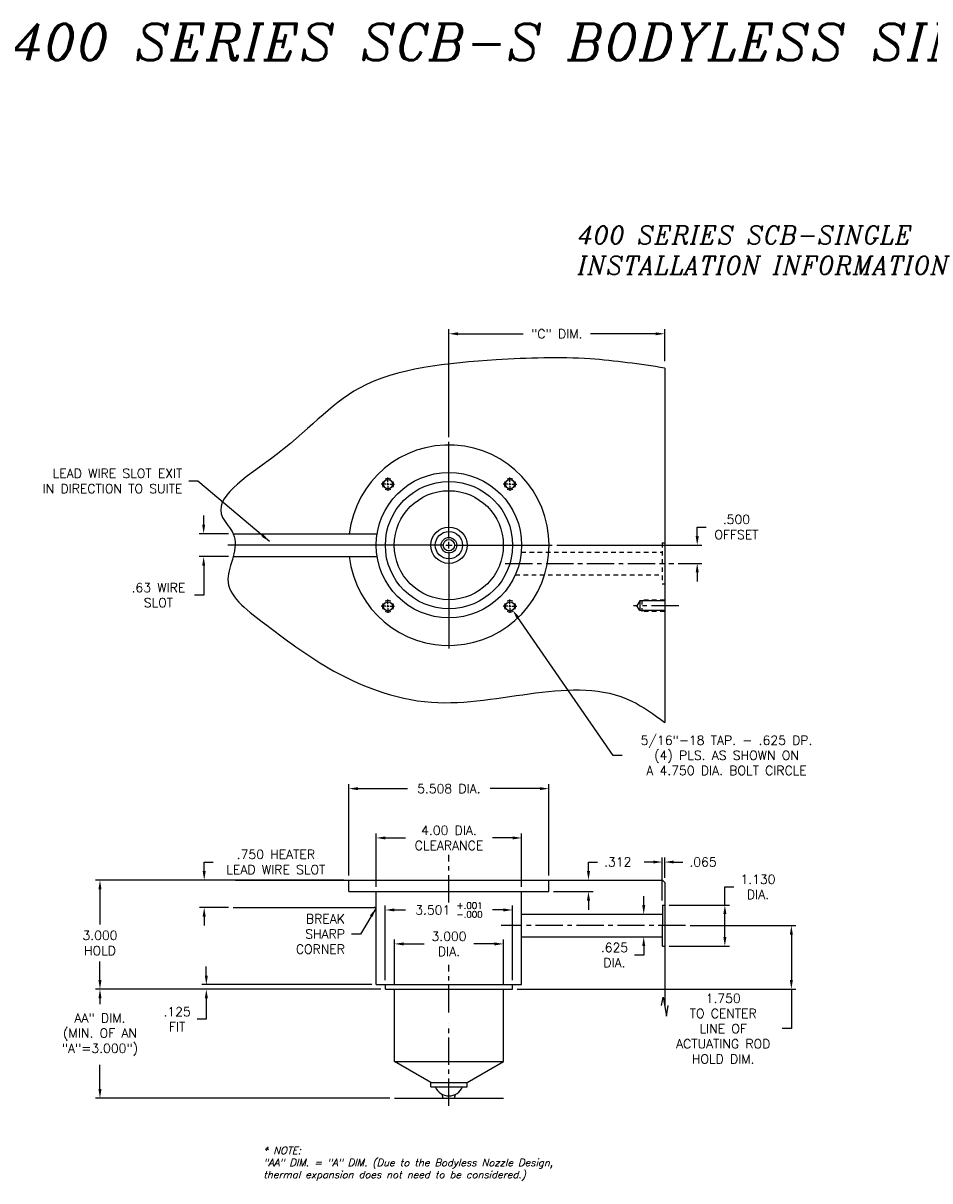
# Model space of a CAD drawing. Extents: x -29 to 83, y 156 to 191.
# Tile 4 of 6: x 2 to 27, y 159 to 191. Entities that reach past the tile are written whole.
import ezdxf

# ---------------------------------------------------------------- set-up
doc = ezdxf.new("R2010")
doc.units = 0
doc.header["$MEASUREMENT"] = 0
doc.linetypes.add('CENTER2', pattern=[1.125, 0.75, -0.125, 0.125, -0.125])
doc.linetypes.add('HIDDEN2', pattern=[0.1875, 0.125, -0.0625])
doc.layers.get('DEFPOINTS').update_dxf_attribs({"linetype": 'CONTINUOUS'})
for name, color, linetype in [('DIMENSIONS', 4, 'CONTINUOUS'), ('NP_SHAPE_SOLID', 6, 'CONTINUOUS'), ('SCV200_BORE_CENTER', 22, 'CENTER2'), ('SCV200_BORE_HIDDEN', 10, 'HIDDEN2'), ('SCV200_BORE_SOLID', 1, 'CONTINUOUS'), ('SCV200_BORE_TAPS_SOLID', 1, 'CONTINUOUS'), ('SCV400_BORE_SOLID', 1, 'CONTINUOUS'), ('TAP', 1, 'CONTINUOUS'), ('TAP_HIDDEN', 1, 'HIDDEN2')]:
    doc.layers.add(name, color=color, linetype=linetype)
doc.styles.add('ITALIC', font='italic.shx')
doc.styles.add('ROMANS', font='romans.shx')
doc.dimstyles.new('CATALOG', dxfattribs={"dimscale": 2, "dimtxt": 0.125, "dimasz": 0.125, "dimexe": 0.0625, "dimexo": 0.0625, "dimgap": 0.09, "dimtad": 0, "dimtih": 1, "dimtoh": 1, "dimdec": 3, "dimzin": 4, "dimdsep": 46, "dimtxsty": 'ROMANS', "dimcen": 0, "dimclrd": 256, "dimclre": 256, "dimclrt": 256, "dimadec": 0, "dimazin": 0, "dimtfac": 0.7, "dimtdec": 3, "dimtofl": 0, "dimtmove": 0, "dimatfit": 3, "dimfxl": 1, "dimtolj": 1, "dimtzin": 4, "dimlwd": -1, "dimlwe": -1, "dimarcsym": 0})

# ---------------------------------------------------------------- blocks, each defined once
blk = doc.blocks.new('*D30')
at = {"layer": 'DEFPOINTS', "color": 0}
for p in [(8.031, 177.016), (7.219, 176.386), (8.031, 176.386)]:
    blk.add_point(p, dxfattribs=at)
at = {"layer": 'DIMENSIONS'}
for p, q in [((7.219, 177.266), (7.219, 177.516)), ((7.906, 177.016), (7.094, 177.016)), ((7.906, 176.386), (7.094, 176.386)), ((7.219, 176.136), (7.219, 175.327)), ((7.219, 175.327), (6.969, 175.327))]:
    blk.add_line(p, q, dxfattribs=at)
for points in [[(7.177, 177.266), (7.26, 177.266), (7.219, 177.016)], [(7.177, 176.136), (7.26, 176.136), (7.219, 176.386)]]:
    blk.add_solid(points, dxfattribs=at)
at = {"layer": 'DIMENSIONS', "insert": (5.973, 175.327), "char_height": 0.25, "attachment_point": 5, "style": 'ROMANS'}
blk.add_mtext('\\A1;.63 WIRE\\PSLOT', dxfattribs=at)
blk = doc.blocks.new('*D31')
at = {"layer": 'DEFPOINTS', "color": 0}
for p in [(20.479, 166.234), (15.719, 164.484), (23.392, 164.484)]:
    blk.add_point(p, dxfattribs=at)
at = {"layer": 'DIMENSIONS'}
for p, q in [((20.604, 166.234), (23.517, 166.234)), ((23.392, 165.984), (23.392, 164.734)), ((15.844, 164.484), (23.517, 164.484)), ((23.392, 164.484), (23.392, 163.399)), ((23.392, 163.399), (23.142, 163.399))]:
    blk.add_line(p, q, dxfattribs=at)
for points in [[(23.35, 165.984), (23.434, 165.984), (23.392, 166.234)], [(23.35, 164.734), (23.434, 164.734), (23.392, 164.484)]]:
    blk.add_solid(points, dxfattribs=at)
at = {"layer": 'DIMENSIONS', "insert": (21.516, 163.399), "char_height": 0.25, "attachment_point": 5, "style": 'ROMANS'}
blk.add_mtext('\\A1;1.750 \\PTO CENTER\\PLINE OF\\PACTUATING ROD\\PHOLD DIM.', dxfattribs=at)
blk = doc.blocks.new('*D32')
at = {"layer": 'DEFPOINTS', "color": 0}
for p in [(4.365, 164.484), (12.218, 164.484), (12.468, 161.484)]:
    blk.add_point(p, dxfattribs=at)
at = {"layer": 'DIMENSIONS'}
for p, q in [((12.093, 164.484), (4.24, 164.484)), ((4.365, 164.234), (4.365, 164.069)), ((4.365, 161.734), (4.365, 162.399)), ((12.343, 161.484), (4.24, 161.484))]:
    blk.add_line(p, q, dxfattribs=at)
for points in [[(4.324, 164.234), (4.407, 164.234), (4.365, 164.484)], [(4.324, 161.734), (4.407, 161.734), (4.365, 161.484)]]:
    blk.add_solid(points, dxfattribs=at)
at = {"layer": 'DIMENSIONS', "insert": (4.365, 163.234), "char_height": 0.25, "attachment_point": 5, "style": 'ROMANS'}
blk.add_mtext('\\A1;AA" DIM.\\P(MIN. OF AN\\P"A"=3.000")', dxfattribs=at)
blk = doc.blocks.new('*D33')
at = {"layer": 'DEFPOINTS', "color": 0}
for p in [(7.292, 164.609), (11.969, 164.609), (12.218, 164.484)]:
    blk.add_point(p, dxfattribs=at)
at = {"layer": 'DIMENSIONS'}
for p, q in [((7.292, 164.859), (7.292, 165.109)), ((11.844, 164.609), (7.167, 164.609)), ((12.093, 164.484), (7.167, 164.484)), ((7.292, 164.234), (7.292, 163.657)), ((7.292, 163.657), (7.042, 163.657))]:
    blk.add_line(p, q, dxfattribs=at)
for points in [[(7.251, 164.859), (7.334, 164.859), (7.292, 164.609)], [(7.251, 164.234), (7.334, 164.234), (7.292, 164.484)]]:
    blk.add_solid(points, dxfattribs=at)
at = {"layer": 'DIMENSIONS', "insert": (6.487, 163.657), "char_height": 0.25, "attachment_point": 5, "style": 'ROMANS'}
blk.add_mtext('\\A1;.125 \\PFIT', dxfattribs=at)
blk = doc.blocks.new('*D34')
at = {"layer": 'DEFPOINTS', "color": 0}
for p in [(11.203, 167.484), (4.365, 164.484), (12.218, 164.484)]:
    blk.add_point(p, dxfattribs=at)
at = {"layer": 'DIMENSIONS'}
for p, q in [((11.078, 167.484), (4.24, 167.484)), ((4.365, 167.234), (4.365, 166.268)), ((4.365, 164.734), (4.365, 165.242)), ((12.093, 164.484), (4.24, 164.484))]:
    blk.add_line(p, q, dxfattribs=at)
for points in [[(4.324, 167.234), (4.407, 167.234), (4.365, 167.484)], [(4.324, 164.734), (4.407, 164.734), (4.365, 164.484)]]:
    blk.add_solid(points, dxfattribs=at)
at = {"layer": 'DIMENSIONS', "insert": (4.365, 165.755), "char_height": 0.25, "attachment_point": 5, "style": 'ROMANS'}
blk.add_mtext('\\A1;3.000 \\PHOLD', dxfattribs=at)
blk = doc.blocks.new('*D35')
at = {"layer": 'DEFPOINTS', "color": 0}
for p in [(8.094, 167.484), (7.233, 166.734), (8.031, 166.734)]:
    blk.add_point(p, dxfattribs=at)
at = {"layer": 'DIMENSIONS'}
for p, q in [((7.233, 167.734), (7.233, 167.984)), ((7.233, 167.984), (7.483, 167.984)), ((7.969, 167.484), (7.108, 167.484)), ((7.906, 166.734), (7.108, 166.734)), ((7.233, 166.484), (7.233, 166.234))]:
    blk.add_line(p, q, dxfattribs=at)
for points in [[(7.191, 167.734), (7.275, 167.734), (7.233, 167.484)], [(7.191, 166.484), (7.275, 166.484), (7.233, 166.734)]]:
    blk.add_solid(points, dxfattribs=at)
at = {"layer": 'DIMENSIONS', "insert": (9.205, 167.984), "char_height": 0.25, "attachment_point": 5, "style": 'ROMANS'}
blk.add_mtext('\\A1;.750 HEATER\\PLEAD WIRE SLOT', dxfattribs=at)
blk = doc.blocks.new('*D36')
at = {"layer": 'DEFPOINTS', "color": 0}
for p in [(16.72, 170.003), (11.212, 167.484), (16.72, 167.484)]:
    blk.add_point(p, dxfattribs=at)
at = {"layer": 'DIMENSIONS'}
for p, q in [((11.212, 167.609), (11.212, 170.128)), ((16.72, 167.609), (16.72, 170.128)), ((11.462, 170.003), (12.828, 170.003)), ((16.47, 170.003), (15.104, 170.003))]:
    blk.add_line(p, q, dxfattribs=at)
for points in [[(11.462, 170.044), (11.462, 169.961), (11.212, 170.003)], [(16.47, 170.044), (16.47, 169.961), (16.72, 170.003)]]:
    blk.add_solid(points, dxfattribs=at)
at = {"layer": 'DIMENSIONS', "insert": (13.966, 170.003), "char_height": 0.25, "attachment_point": 5, "style": 'ROMANS'}
blk.add_mtext('\\A1;5.508 DIA.', dxfattribs=at)
blk = doc.blocks.new('*D37')
at = {"layer": 'DEFPOINTS', "color": 0}
for p in [(19.906, 167.983), (19.906, 167.422), (19.841, 166.799)]:
    blk.add_point(p, dxfattribs=at)
at = {"layer": 'DIMENSIONS'}
for p, q in [((19.591, 167.983), (19.341, 167.983)), ((19.841, 166.924), (19.841, 168.108)), ((19.906, 167.547), (19.906, 168.108)), ((20.156, 167.983), (20.406, 167.983))]:
    blk.add_line(p, q, dxfattribs=at)
for points in [[(19.591, 168.025), (19.591, 167.942), (19.841, 167.983)], [(20.156, 168.025), (20.156, 167.942), (19.906, 167.983)]]:
    blk.add_solid(points, dxfattribs=at)
at = {"layer": 'DIMENSIONS', "insert": (20.961, 167.983), "char_height": 0.25, "attachment_point": 5, "style": 'ROMANS'}
blk.add_mtext('\\A1;.065 ', dxfattribs=at)
blk = doc.blocks.new('*D38')
at = {"layer": 'DEFPOINTS', "color": 0}
for p in [(16.723, 167.484), (17.809, 167.484), (16.72, 167.172)]:
    blk.add_point(p, dxfattribs=at)
at = {"layer": 'DIMENSIONS'}
for p, q in [((17.809, 167.734), (17.809, 167.984)), ((17.809, 167.984), (18.059, 167.984)), ((16.848, 167.484), (17.934, 167.484)), ((16.845, 167.172), (17.934, 167.172)), ((17.809, 166.922), (17.809, 166.672))]:
    blk.add_line(p, q, dxfattribs=at)
for points in [[(17.767, 167.734), (17.851, 167.734), (17.809, 167.484)], [(17.767, 166.922), (17.851, 166.922), (17.809, 167.172)]]:
    blk.add_solid(points, dxfattribs=at)
at = {"layer": 'DIMENSIONS', "insert": (18.614, 167.984), "char_height": 0.25, "attachment_point": 5, "style": 'ROMANS'}
blk.add_mtext('\\A1;.312 ', dxfattribs=at)
blk = doc.blocks.new('*D39')
at = {"layer": 'DEFPOINTS', "color": 0}
for p in [(18.545, 166.547), (19.329, 166.547), (18.545, 165.922)]:
    blk.add_point(p, dxfattribs=at)
at = {"layer": 'DIMENSIONS'}
for p, q in [((19.329, 166.797), (19.329, 167.047)), ((18.67, 166.547), (19.454, 166.547)), ((18.67, 165.922), (19.454, 165.922)), ((19.329, 165.672), (19.329, 165.422)), ((19.329, 165.422), (19.079, 165.422))]:
    blk.add_line(p, q, dxfattribs=at)
for points in [[(19.288, 166.797), (19.371, 166.797), (19.329, 166.547)], [(19.288, 165.672), (19.371, 165.672), (19.329, 165.922)]]:
    blk.add_solid(points, dxfattribs=at)
at = {"layer": 'DIMENSIONS', "insert": (18.524, 165.422), "char_height": 0.25, "attachment_point": 5, "style": 'ROMANS'}
blk.add_mtext('\\A1;.625 \\PDIA.', dxfattribs=at)
blk = doc.blocks.new('*D40')
at = {"layer": 'DEFPOINTS', "color": 0}
for p in [(15.969, 168.646), (11.969, 167.172), (15.969, 167.172)]:
    blk.add_point(p, dxfattribs=at)
at = {"layer": 'DIMENSIONS'}
for p, q in [((11.969, 167.297), (11.969, 168.771)), ((12.219, 168.646), (12.771, 168.646)), ((15.719, 168.646), (15.167, 168.646)), ((15.969, 167.297), (15.969, 168.771))]:
    blk.add_line(p, q, dxfattribs=at)
for points in [[(12.219, 168.688), (12.219, 168.605), (11.969, 168.646)], [(15.719, 168.688), (15.719, 168.605), (15.969, 168.646)]]:
    blk.add_solid(points, dxfattribs=at)
at = {"layer": 'DIMENSIONS', "insert": (13.969, 168.646), "char_height": 0.25, "attachment_point": 5, "style": 'ROMANS'}
blk.add_mtext('\\A1;4.00 DIA.\\PCLEARANCE', dxfattribs=at)
blk = doc.blocks.new('*D41')
at = {"layer": 'DEFPOINTS', "color": 0}
for p in [(19.906, 166.799), (19.906, 165.669), (21.562, 165.669)]:
    blk.add_point(p, dxfattribs=at)
at = {"layer": 'DIMENSIONS'}
for p, q in [((21.562, 166.799), (21.562, 167.299)), ((21.562, 167.299), (21.812, 167.299)), ((20.031, 166.799), (21.687, 166.799)), ((21.562, 165.919), (21.562, 166.549)), ((20.031, 165.669), (21.687, 165.669))]:
    blk.add_line(p, q, dxfattribs=at)
for points in [[(21.521, 166.549), (21.604, 166.549), (21.562, 166.799)], [(21.521, 165.919), (21.604, 165.919), (21.562, 165.669)]]:
    blk.add_solid(points, dxfattribs=at)
at = {"layer": 'DIMENSIONS', "insert": (22.474, 167.299), "char_height": 0.25, "attachment_point": 5, "style": 'ROMANS'}
blk.add_mtext('\\A1;1.130 \\PDIA.', dxfattribs=at)
blk = doc.blocks.new('*D42')
at = {"layer": 'DEFPOINTS', "color": 0}
for p in [(15.648, 175.021), (15.719, 174.919)]:
    blk.add_point(p, dxfattribs=at)
at = {"layer": 'DIMENSIONS'}
for p, q in [((18.488, 170.918), (15.862, 174.713)), ((18.738, 170.918), (18.488, 170.918))]:
    blk.add_line(p, q, dxfattribs=at)
blk.add_solid([(15.896, 174.737), (15.827, 174.689), (15.719, 174.919)], dxfattribs=at)
at = {"layer": 'DIMENSIONS', "insert": (21.608, 170.918), "char_height": 0.25, "attachment_point": 5, "style": 'ROMANS'}
blk.add_mtext('\\A1;5/16"-18 TAP. - .625 DP.\\P(4) PLS. AS SHOWN ON\\PA 4.750 DIA. BOLT CIRCLE', dxfattribs=at)
blk = doc.blocks.new('*D16')
at = {"layer": 'DEFPOINTS', "color": 0}
for p in [(19.906, 182.518), (19.906, 181.638), (13.969, 179.545)]:
    blk.add_point(p, dxfattribs=at)
at = {"layer": 'DIMENSIONS'}
for p, q in [((13.969, 179.67), (13.969, 182.643)), ((19.906, 181.763), (19.906, 182.643)), ((14.219, 182.518), (16.014, 182.518)), ((19.656, 182.518), (17.862, 182.518))]:
    blk.add_line(p, q, dxfattribs=at)
for points in [[(14.219, 182.559), (14.219, 182.476), (13.969, 182.518)], [(19.656, 182.559), (19.656, 182.476), (19.906, 182.518)]]:
    blk.add_solid(points, dxfattribs=at)
at = {"layer": 'DIMENSIONS', "insert": (16.938, 182.518), "char_height": 0.25, "attachment_point": 5, "style": 'ROMANS'}
blk.add_mtext('\\A1;"C" DIM.', dxfattribs=at)
blk = doc.blocks.new('*D17')
at = {"layer": 'DEFPOINTS', "color": 0}
for p in [(16.813, 176.701), (20.801, 176.701), (20.156, 176.201)]:
    blk.add_point(p, dxfattribs=at)
at = {"layer": 'DIMENSIONS'}
for p, q in [((20.801, 176.951), (20.801, 177.201)), ((20.801, 177.201), (21.051, 177.201)), ((16.938, 176.701), (20.926, 176.701)), ((20.281, 176.201), (20.926, 176.201)), ((20.801, 175.951), (20.801, 175.701))]:
    blk.add_line(p, q, dxfattribs=at)
for points in [[(20.759, 176.951), (20.843, 176.951), (20.801, 176.701)], [(20.759, 175.951), (20.843, 175.951), (20.801, 176.201)]]:
    blk.add_solid(points, dxfattribs=at)
at = {"layer": 'DIMENSIONS', "insert": (21.88, 177.201), "char_height": 0.25, "attachment_point": 5, "style": 'ROMANS'}
blk.add_mtext('\\A1;.500 \\POFFSET', dxfattribs=at)
blk = doc.blocks.new('*D51')
at = {"layer": 'DEFPOINTS', "color": 0}
for p in [(15.469, 165.73), (12.469, 164.484), (15.469, 164.484)]:
    blk.add_point(p, dxfattribs=at)
at = {"layer": 'DIMENSIONS'}
for p, q in [((12.469, 164.609), (12.469, 165.855)), ((12.719, 165.73), (13.291, 165.73)), ((15.219, 165.73), (14.651, 165.73)), ((15.469, 164.609), (15.469, 165.855))]:
    blk.add_line(p, q, dxfattribs=at)
for points in [[(12.719, 165.772), (12.719, 165.689), (12.469, 165.73)], [(15.219, 165.772), (15.219, 165.689), (15.469, 165.73)]]:
    blk.add_solid(points, dxfattribs=at)
at = {"layer": 'DIMENSIONS', "insert": (13.971, 165.73), "char_height": 0.25, "attachment_point": 5, "style": 'ROMANS'}
blk.add_mtext('\\A1;3.000 \\PDIA.', dxfattribs=at)
blk = doc.blocks.new('*D52')
at = {"layer": 'DEFPOINTS', "color": 0}
for p in [(15.719, 166.664), (12.218, 164.609), (15.719, 164.609)]:
    blk.add_point(p, dxfattribs=at)
at = {"layer": 'DIMENSIONS'}
for p, q in [((12.218, 164.734), (12.218, 166.789)), ((12.468, 166.664), (12.775, 166.664)), ((15.469, 166.664), (15.163, 166.664)), ((15.719, 164.734), (15.719, 166.789))]:
    blk.add_line(p, q, dxfattribs=at)
for points in [[(12.468, 166.706), (12.468, 166.623), (12.218, 166.664)], [(15.469, 166.706), (15.469, 166.623), (15.719, 166.664)]]:
    blk.add_solid(points, dxfattribs=at)
at = {"layer": 'DIMENSIONS', "insert": (13.969, 166.664), "char_height": 0.25, "attachment_point": 5, "style": 'ROMANS'}
blk.add_mtext('\\A1;\\A1;3.501 {\\H0.7x;\\S+.001^ -.000;}', dxfattribs=at)

msp = doc.modelspace()

# ---------------------------------------------------------------- linework, layer by layer
at = {"layer": 'DIMENSIONS'}
for p, q in [((13.96894, 176.88075), (13.96894, 179.54475)), ((13.78894, 176.70075), (7.88088, 176.70075)), ((13.87894, 176.70075), (14.05894, 176.70075)), ((13.96894, 176.61075), (13.96894, 176.79075)), ((13.96894, 176.52075), (13.96894, 173.85675)), ((14.14894, 176.70075), (16.81294, 176.70075))]:
    msp.add_line(p, q, dxfattribs=at)
at = {"layer": 'NP_SHAPE_SOLID'}
for p, q in [((19.90644, 181.57575), (19.90644, 171.82575)), ((8.09394, 167.48412), (19.84894, 167.48412)), ((19.84894, 167.48412), (19.90644, 167.42162)), ((19.90644, 167.42162), (19.90644, 164.00529)), ((8.03144, 166.73412), (11.90644, 166.73412)), ((19.81908, 164.03735), (19.85993, 164.26907)), ((19.85993, 164.26907), (19.95296, 163.7415)), ((19.95296, 163.7415), (20.00513, 164.03735))]:
    msp.add_line(p, q, dxfattribs=at)
msp.add_spline([(19.90644, 181.57575), (17.85524, 181.82672), (15.2691, 181.79801), (11.50482, 181.02282), (9.06235, 179.0705), (7.74054, 177.4627), (8.03144, 177.01575), (8.03144, 176.38575), (7.88422, 175.76877), (8.83247, 174.59164), (10.64277, 173.32837), (13.48753, 172.38091), (19.00464, 172.40963), (19.90644, 171.82575)], degree=3, dxfattribs=at)
at = {"layer": 'SCV200_BORE_CENTER'}
for p, q in [((15.51738, 176.20075), (20.15644, 176.20075)), ((13.96894, 166.87121), (13.96894, 168.17943)), ((20.47884, 166.23412), (15.40244, 166.23412)), ((13.96894, 163.84591), (13.96894, 165.15413)), ((13.96894, 161.2768), (13.96894, 163.52925))]:
    msp.add_line(p, q, dxfattribs=at)
at = {"layer": 'SCV200_BORE_HIDDEN'}
for p, q in [((15.96014, 176.51325), (19.83644, 176.51325)), ((19.83644, 176.76575), (19.83644, 175.63575)), ((19.83644, 176.76575), (19.90644, 176.76575)), ((15.79647, 175.88825), (19.83644, 175.88825)), ((19.83644, 175.63575), (19.90644, 175.63575))]:
    msp.add_line(p, q, dxfattribs=at)
at = {"layer": 'SCV200_BORE_SOLID'}
for p, q in [((8.03144, 177.01575), (12.00441, 177.01575)), ((8.03144, 176.38575), (12.00441, 176.38575)), ((11.21207, 167.17212), (11.21207, 167.48412)), ((16.72007, 167.17212), (16.72007, 167.48412)), ((11.21207, 167.17212), (16.72007, 167.17212)), ((11.96894, 164.60912), (11.96894, 167.17212)), ((15.96894, 164.60912), (15.96894, 167.17212)), ((19.84144, 166.79912), (19.84144, 166.23412)), ((19.84144, 166.79912), (19.90644, 166.79912)), ((15.96894, 166.54662), (19.84144, 166.54662)), ((19.84144, 165.66912), (19.84144, 166.23412)), ((15.96894, 165.92162), (19.84144, 165.92162)), ((19.84144, 165.66912), (19.90644, 165.66912)), ((11.96894, 164.60912), (15.96894, 164.60912)), ((12.21844, 164.48412), (12.21844, 164.60912)), ((12.21844, 164.48412), (15.71944, 164.48412)), ((15.71944, 164.48412), (15.71944, 164.60912)), ((12.46844, 161.48412), (15.46944, 161.48412))]:
    msp.add_line(p, q, dxfattribs=at)
for centre, radius in [((13.96894, 176.70075), 2), ((13.96894, 176.70075), 1.7505), ((13.96503, 176.70075), 1.5), ((13.96894, 176.70075), 0.50025), ((13.96894, 176.70075), 0.375), ((13.96894, 176.70075), 0.215), ((13.96894, 176.70075), 0.156)]:
    msp.add_circle(centre, radius, dxfattribs=at)
for centre, radius, start, end in [((13.96503, 176.70075), 2.75791, 186.558453, 173.441547), ((11.90644, 166.67162), 0.0625, 0, 90)]:
    msp.add_arc(centre, radius, start, end, dxfattribs=at)
at = {"layer": 'SCV200_BORE_TAPS_SOLID'}
for p, q in [((12.28957, 178.43638), (12.28957, 178.56451)), ((12.28957, 178.35201), (12.28957, 178.40826)), ((15.64832, 178.43638), (15.64832, 178.56451)), ((15.64832, 178.35201), (15.64832, 178.40826)), ((12.23332, 178.38013), (12.10519, 178.38013)), ((12.26144, 178.38013), (12.31769, 178.38013)), ((12.28957, 178.32388), (12.28957, 178.19576)), ((12.34582, 178.38013), (12.47394, 178.38013)), ((15.59207, 178.38013), (15.46395, 178.38013)), ((15.6202, 178.38013), (15.67645, 178.38013)), ((15.64832, 178.32388), (15.64832, 178.19576)), ((15.70457, 178.38013), (15.8327, 178.38013)), ((12.28957, 175.07762), (12.28957, 175.20575)), ((15.64832, 175.07762), (15.64832, 175.20575)), ((12.23332, 175.02137), (12.10519, 175.02137)), ((12.26144, 175.02137), (12.31769, 175.02137)), ((12.28957, 174.99325), (12.28957, 175.0495)), ((12.28957, 174.96512), (12.28957, 174.837)), ((12.34582, 175.02137), (12.47394, 175.02137)), ((15.59207, 175.02137), (15.46395, 175.02137)), ((15.6202, 175.02137), (15.67645, 175.02137)), ((15.64832, 174.99325), (15.64832, 175.0495)), ((15.64832, 174.96512), (15.64832, 174.837)), ((15.70457, 175.02137), (15.8327, 175.02137))]:
    msp.add_line(p, q, dxfattribs=at)
for centre in [(12.28957, 178.38013), (15.64832, 178.38013), (12.28957, 175.02137), (15.64832, 175.02137)]:
    msp.add_circle(centre, 0.125, dxfattribs=at)
for centre, start, end in [((12.28957, 178.38013), 149.999997, 209.999999), ((12.28957, 178.38013), 60.000002, 120.000003), ((12.28957, 178.38013), 329.999934, 29.999922), ((15.64832, 178.38013), 149.999997, 209.999999), ((15.64832, 178.38013), 60.000002, 120.000003), ((15.64832, 178.38013), 329.999934, 29.999922), ((12.28957, 178.38013), 240.000007, 299.999995), ((15.64832, 178.38013), 240.000007, 299.999995), ((12.28957, 175.02137), 149.999997, 209.999999), ((12.28957, 175.02137), 60.000002, 120.000003), ((12.28957, 175.02137), 240.000007, 299.999995), ((12.28957, 175.02137), 329.999934, 29.999922), ((15.64832, 175.02137), 149.999997, 209.999999), ((15.64832, 175.02137), 60.000002, 120.000003), ((15.64832, 175.02137), 240.000007, 299.999995), ((15.64832, 175.02137), 329.999934, 29.999922)]:
    msp.add_arc(centre, 0.15625, start, end, dxfattribs=at)
at = {"layer": 'SCV400_BORE_SOLID'}
for p, q in [((12.46894, 162.49833), (12.46894, 164.48412)), ((15.46894, 162.49833), (15.46894, 164.48412)), ((13.46869, 161.92112), (12.46894, 162.49833)), ((12.46894, 162.49833), (15.46894, 162.49833)), ((14.46919, 161.92112), (15.46894, 162.49833)), ((13.46869, 161.92112), (14.46919, 161.92112)), ((13.46869, 161.79612), (13.46869, 161.92112)), ((14.46919, 161.79612), (14.46919, 161.92112)), ((13.46869, 161.79612), (14.46919, 161.79612)), ((13.81294, 161.48412), (13.78448, 161.59037)), ((14.12494, 161.48412), (14.15341, 161.59037))]:
    msp.add_line(p, q, dxfattribs=at)
msp.add_arc((13.96894, 161.95232), 0.40625, 202.612226, 337.387774, dxfattribs=at)
at = {"layer": 'TAP', "linetype": 'CENTER2'}
msp.add_line((20.29093, 175.03675), (19.04748, 175.03675), dxfattribs=at)
at = {"layer": 'TAP'}
for p, q in [((19.21894, 175.16725), (19.1436, 175.03675)), ((19.21894, 174.90625), (19.1436, 175.03675)), ((19.90644, 175.16725), (19.21894, 175.16725)), ((19.21894, 175.16725), (19.21894, 174.90625)), ((19.90644, 174.90625), (19.21894, 174.90625))]:
    msp.add_line(p, q, dxfattribs=at)
at = {"layer": 'TAP_HIDDEN'}
for p, q in [((19.90644, 175.193), (19.28144, 175.193)), ((19.28144, 175.193), (19.28144, 174.8805)), ((19.90644, 174.8805), (19.28144, 174.8805))]:
    msp.add_line(p, q, dxfattribs=at)

# ---------------------------------------------------------------- texts
at = {"layer": 'DIMENSIONS', "style": 'ITALIC'}
for s, insert, char_height, width, attachment_point in [('400 SERIES SCB-S BODYLESS SINGLE INFORMATION', (21.8196, 191.04752), 1, 48.2857, 2), ('400 SERIES SCB-SINGLE\\PINSTALLATION INFORMATION', (17.51269, 185.48543), 0.5, 35.1429, 1), ('* NOTE:\\P"AA" DIM. = "A" DIM. (Due to the Bodyless Nozzle Design,\\Pthermal expansion does not need to be considered.)', (8.85847, 159.68082), 0.2, 13.3962, 4)]:
    msp.add_mtext(s, dxfattribs=dict(at, insert=insert, char_height=char_height, width=width, attachment_point=attachment_point))
at = {"layer": 'DIMENSIONS', "char_height": 0.25, "attachment_point": 6, "style": 'ROMANS'}
for s, insert in [('LEAD WIRE SLOT EXIT\\PIN DIRECTION TO SUITE', (6.63181, 178.46704)), ('BREAK\\PSHARP\\PCORNER', (11.10586, 166.00279))]:
    msp.add_mtext(s, dxfattribs=dict(at, insert=insert))

# ---------------------------------------------------------------- dimensions: what is measured, and where the dimension line sits
at = {"layer": 'DIMENSIONS'}
for base, p1, p2, text, picture, middle in [((19.90644, 182.5176), (13.96894, 179.54475), (19.90644, 181.63825), '"C" DIM.', '*D16', (16.93769, 182.5176)), ((16.72007, 170.00272), (11.21207, 167.48412), (16.72007, 167.48412), '<>DIA.', '*D36', (13.96607, 170.00272)), ((15.71944, 166.66426), (12.21844, 164.60912), (15.71944, 164.60912), '\\A1;<>{\\H0.7x;\\S+.001^ -.000;}', '*D52', (13.96894, 166.66426))]:
    dim = msp.add_linear_dim(base=base, p1=p1, p2=p2, text=text, dimstyle='CATALOG', override={"dimpost": ' '}, dxfattribs=at)
    dim.commit()
    dim.dimension.update_dxf_attribs({"geometry": picture, "text_midpoint": middle})
for base, p1, p2, text, override, picture, middle in [((7.21864, 176.38575), (8.03144, 177.01575), (8.03144, 176.38575), '<>WIRE\\PSLOT', {"dimdec": 2, "dimpost": ' '}, '*D30', (5.97316, 175.32706)), ((7.23297, 166.73412), (8.09394, 167.48412), (8.03144, 166.73412), '<>HEATER\\PLEAD WIRE SLOT', {"dimpost": ' '}, '*D35', (9.20463, 167.98412)), ((21.56234, 165.66912), (19.90644, 166.79912), (19.90644, 165.66912), '<>\\PDIA.', {"dimpost": ' '}, '*D41', (22.47448, 167.29912)), ((4.3652, 164.48412), (11.20344, 167.48412), (12.21844, 164.48412), '<>\\PHOLD', {"dimpost": ' '}, '*D34', (4.3652, 165.75486)), ((19.3292, 166.54662), (18.54541, 165.92162), (18.54541, 166.54662), '<>\\PDIA.', {"dimpost": ' '}, '*D39', (18.5242, 165.42162)), ((23.39212, 164.48412), (20.47884, 166.23412), (15.71944, 164.48412), '<>\\PTO CENTER\\PLINE OF\\PACTUATING ROD\\PHOLD DIM.', {"dimpost": ' '}, '*D31', (21.51569, 163.39906)), ((7.29219, 164.60912), (12.21844, 164.48412), (11.96894, 164.60912), '<>\\PFIT', {"dimpost": ' '}, '*D33', (6.48719, 163.65696)), ((4.3652, 164.48412), (12.46844, 161.48412), (12.21844, 164.48412), 'AA" DIM.\\P(MIN. OF AN\\P"A"=3.000")', {"dimpost": ' '}, '*D32', (4.3652, 163.23412))]:
    dim = msp.add_linear_dim(base=base, p1=p1, p2=p2, angle=90, text=text, dimstyle='CATALOG', override=override, dxfattribs=at)
    dim.commit()
    dim.dimension.update_dxf_attribs({"geometry": picture, "text_midpoint": middle, "dimtype": 160})
dim = msp.add_linear_dim(base=(20.801, 176.70075), p1=(20.15644, 176.20075), p2=(16.81294, 176.70075), angle=90, text='<>\\POFFSET', dimstyle='CATALOG', override={"dimpost": ' '}, dxfattribs=at)
dim.commit()
dim.dimension.update_dxf_attribs({"geometry": '*D17', "text_midpoint": (21.87981, 177.20075)})
dim = msp.add_radius_dim(center=(15.64832, 175.02137), mpoint=(15.71946, 174.91859), text='5/16"-18 TAP. - .625 DP.\\P(4) PLS. AS SHOWN ON\\PA 4.750 DIA. BOLT CIRCLE', dimstyle='CATALOG', override={"dimpost": ' '}, dxfattribs=at)
dim.commit()
dim.dimension.update_dxf_attribs({"geometry": '*D42', "text_midpoint": (21.60846, 170.91825), "dimtype": 164})
for base, p1, p2, text, override, picture, middle in [((15.96894, 168.64628), (11.96894, 167.17212), (15.96894, 167.17212), '<>DIA.\\PCLEARANCE', {"dimdec": 2, "dimpost": ' '}, '*D40', (13.96894, 168.64628)), ((15.46894, 165.73039), (12.46894, 164.48412), (15.46894, 164.48412), '<>\\PDIA.', {"dimpost": ' '}, '*D51', (13.97123, 165.73039))]:
    dim = msp.add_linear_dim(base=base, p1=p1, p2=p2, text=text, dimstyle='CATALOG', override=override, dxfattribs=at)
    dim.commit()
    dim.dimension.update_dxf_attribs({"geometry": picture, "text_midpoint": middle, "dimtype": 160})
dim = msp.add_linear_dim(base=(17.80899, 167.48412), p1=(16.72007, 167.17212), p2=(16.72294, 167.48412), angle=90, dimstyle='CATALOG', override={"dimpost": ' '}, dxfattribs=at)
dim.commit()
dim.dimension.update_dxf_attribs({"geometry": '*D38', "text_midpoint": (18.61399, 167.98412), "dimtype": 160})
dim = msp.add_linear_dim(base=(19.90644, 167.98345), p1=(19.84144, 166.79912), p2=(19.90644, 167.42162), dimstyle='CATALOG', override={"dimpost": ' '}, dxfattribs=at)
dim.commit()
dim.dimension.update_dxf_attribs({"geometry": '*D37', "text_midpoint": (20.96144, 167.98345)})

# ---------------------------------------------------------------- leaders
at = {"layer": 'DIMENSIONS', "annotation_type": 0, "has_hookline": 1, "hookline_direction": 1}
for points, text_width in [([(9.03231, 176.80248), (7.06181, 178.46704), (6.81181, 178.46704)], 4.38095), ([(11.95736, 166.70787), (11.53586, 166.00279), (11.28586, 166.00279)], 1.42857)]:
    msp.add_leader(points, dimstyle='CATALOG', dxfattribs=dict(at, text_width=text_width))

doc.saveas('drawing.dxf')
